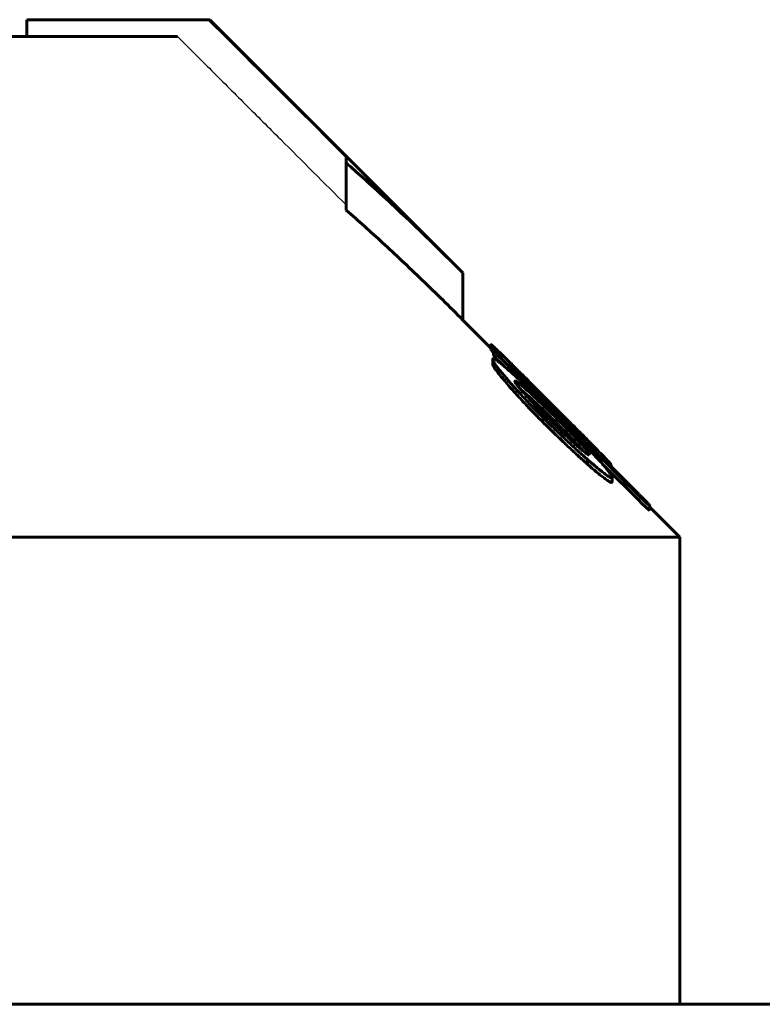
# Model space of a CAD drawing. Header units: millimetres. Extents: x -382 to 849, y -192 to 192.
# Tile 6 of 14: x 20 to 42, y 160 to 190. Entities that reach past the tile are written whole.
import ezdxf

# ---------------------------------------------------------------- set-up
doc = ezdxf.new("R2010")
doc.units = ezdxf.units.MM
doc.linetypes.add('K5LT-1', pattern=[0])
doc.linetypes.add('K5LT_BASIC', pattern=[0])
doc.layers.add('Системный слой (1)', color=7, linetype='Continuous', true_color=0x6c6c6c)

# ---------------------------------------------------------------- blocks, each defined once
blk = doc.blocks.new('U2')
at = {"layer": 'Системный слой (1)', "color": 150, "linetype": 'K5LT_BASIC', "lineweight": 60, "true_color": 0x0080ff}
for p, q in [((34.681, 179.171), (34.721, 179.131)), ((37.725, 176.141), (38.798, 175.071))]:
    blk.add_line(p, q, dxfattribs=at)
blk = doc.blocks.new('U8')
at = {"layer": 'Системный слой (1)', "color": 150, "linetype": 'K5LT_BASIC', "lineweight": 60, "true_color": 0x0080ff}
for p, q in [((36.776, 176.928), (36.605, 177.108)), ((36.942, 176.752), (36.776, 176.928)), ((37.097, 176.583), (36.942, 176.752))]:
    blk.add_line(p, q, dxfattribs=at)
blk = doc.blocks.new('U12')
at = {"layer": 'Системный слой (1)', "color": 150, "linetype": 'K5LT_BASIC', "lineweight": 60, "true_color": 0x0080ff}
for p, q in [((34.337, 179.663), (33.5, 180.5)), ((40, 174), (39.105, 174.895))]:
    blk.add_line(p, q, dxfattribs=at)
blk = doc.blocks.new('U20')
at = {"layer": 'Системный слой (1)', "color": 150, "linetype": 'K5LT_BASIC', "lineweight": 60, "true_color": 0x0080ff}
for p, q in [((35.57, 178.121), (35.241, 178.412)), ((35.932, 177.779), (35.57, 178.121)), ((36.298, 177.419), (35.932, 177.779))]:
    blk.add_line(p, q, dxfattribs=at)
blk = doc.blocks.new('U21')
at = {"layer": 'Системный слой (1)', "color": 150, "linetype": 'K5LT_BASIC', "lineweight": 60, "true_color": 0x0080ff}
for p, q in [((37.935, 176.164), (37.937, 176.16)), ((37.937, 176.16), (37.938, 176.158)), ((37.938, 176.158), (37.938, 176.156))]:
    blk.add_line(p, q, dxfattribs=at)
blk = doc.blocks.new('U24')
at = {"layer": 'Системный слой (1)', "color": 150, "linetype": 'K5LT_BASIC', "lineweight": 60, "true_color": 0x0080ff}
for p, q in [((34.337, 179.621), (34.345, 179.605)), ((34.345, 179.605), (34.371, 179.572)), ((34.371, 179.572), (34.412, 179.524))]:
    blk.add_line(p, q, dxfattribs=at)

msp = doc.modelspace()

# ---------------------------------------------------------------- linework, layer by layer
at = {"layer": 'Системный слой (1)', "color": 150, "linetype": 'K5LT_BASIC', "lineweight": 60, "true_color": 0x0080ff}
for p, q in [((25.855, 189.5), (20.425, 189.5)), ((20.425, 189), (20.425, 189.5)), ((25.855, 189.5), (25.914, 189.5)), ((33.5, 181.914), (25.914, 189.5)), ((1.75, 189), (24.939, 189)), ((30, 185.211), (30, 185.363)), ((30, 183.797), (30, 185.211)), ((33.5, 180.5), (33.5, 181.914)), ((34.337, 179.621), (34.337, 179.763)), ((34.412, 179.6), (34.412, 179.612)), ((34.412, 179.459), (34.412, 179.6)), ((34.681, 179.366), (34.681, 179.367)), ((34.391, 179.184), (34.391, 179.326)), ((34.937, 179.151), (34.937, 179.175)), ((34.555, 178.913), (34.555, 179.055)), ((35.128, 178.548), (35.128, 178.643)), ((35.776, 178.365), (36.066, 178.075)), ((36.052, 178), (35.909, 178.143)), ((36.066, 178.075), (36.335, 177.805)), ((36.209, 177.725), (36.298, 177.639)), ((36.25, 177.804), (36.25, 177.881)), ((36.298, 177.419), (36.298, 177.561)), ((36.605, 177.108), (36.605, 177.249)), ((37.185, 176.919), (37.185, 176.916)), ((37.287, 176.48), (37.287, 176.455)), ((37.232, 176.179), (37.232, 176.321)), ((37.809, 176.248), (37.897, 176.16)), ((37.897, 176.16), (38.583, 175.476)), ((37.935, 176.173), (37.935, 176.17)), ((37.935, 176.123), (37.935, 176.17)), ((37.938, 176.119), (37.938, 176.156)), ((37.969, 175.651), (37.969, 175.792)), ((39.105, 174.933), (39.105, 174.932)), ((39.105, 174.791), (39.105, 174.932)), ((-40, 174), (40, 174)), ((40, 160), (40, 174)), ((334.9, 160), (-334.9, 160))]:
    msp.add_line(p, q, dxfattribs=at)
at = {"layer": 'Системный слой (1)', "color": 7, "linetype": 'K5LT-1'}
for points, knots in [([(30, 185.363), (28.833, 186.528), (27.452, 187.907), (26.07, 189.286), (25.855, 189.5)], [0, 0, 0, 0, 1.650023, 1.954023, 1.954023, 1.954023, 1.954023]), ([(24.939, 189), (25.258, 188.681), (25.937, 188.004), (26.967, 186.976), (28.334, 185.612), (29.343, 184.605), (30, 183.949)], [0, 0, 0, 0, 1.276408, 2.707342, 4.113524, 6.73638, 6.73638, 6.73638, 6.73638])]:
    msp.add_open_spline(points, degree=3, knots=knots, dxfattribs=at)
at = {"layer": 'Системный слой (1)', "color": 150, "linetype": 'K5LT_BASIC', "lineweight": 60, "true_color": 0x0080ff}
for points, knots in [([(33.5, 181.914), (32.968, 182.446), (31.976, 183.415), (30.802, 184.5), (30.166, 185.065), (30, 185.211)], [0, 0, 0, 0, 2.785493, 5.164573, 6, 6, 6, 6]), ([(30, 183.797), (30.366, 183.475), (30.921, 182.976), (31.678, 182.272), (32.484, 181.505), (33.096, 180.904), (33.5, 180.5)], [0, 0, 0, 0, 2.151751, 3.2806, 4.526654, 7, 7, 7, 7]), ([(34.879, 179.257), (34.788, 179.347), (34.681, 179.452), (34.545, 179.582), (34.464, 179.659), (34.397, 179.72), (34.361, 179.75), (34.341, 179.765), (34.337, 179.765), (34.337, 179.763)], [0, 0, 0, 0, 3.323137, 4.054228, 5.836909, 7.201659, 8.167334, 9.009074, 10, 10, 10, 10]), ([(34.337, 179.763), (34.337, 179.76), (34.341, 179.753), (34.358, 179.729), (34.389, 179.691), (34.447, 179.624), (34.543, 179.517), (34.626, 179.427), (34.681, 179.367)], [0, 0, 0, 0, 1.268083, 1.846967, 3.129028, 4.783434, 6.323459, 9, 9, 9, 9]), ([(34.681, 179.366), (34.65, 179.397), (34.611, 179.436), (34.569, 179.476), (34.55, 179.494), (34.529, 179.515), (34.503, 179.538), (34.477, 179.562), (34.454, 179.581), (34.43, 179.601), (34.418, 179.609), (34.412, 179.612)], [0, 0, 0, 0, 3.166019, 3.76531, 4.307328, 5.112398, 6.110828, 7.270967, 8.489876, 9.607573, 12, 12, 12, 12]), ([(34.412, 179.6), (34.434, 179.576), (34.476, 179.528), (34.541, 179.458), (34.608, 179.387), (34.655, 179.339), (34.681, 179.313)], [0, 0, 0, 0, 2.149024, 3.89806, 5.313071, 7, 7, 7, 7]), ([(34.412, 179.459), (34.434, 179.434), (34.476, 179.387), (34.541, 179.316), (34.608, 179.246), (34.655, 179.197), (34.681, 179.171)], [0, 0, 0, 0, 2.149024, 3.89806, 5.313071, 7, 7, 7, 7]), ([(35.759, 178.169), (35.679, 178.247), (35.523, 178.396), (35.3, 178.608), (35.104, 178.79), (34.928, 178.951), (34.79, 179.073), (34.675, 179.171), (34.587, 179.242), (34.511, 179.297), (34.457, 179.331), (34.409, 179.351), (34.393, 179.343), (34.391, 179.328), (34.391, 179.326)], [0, 0, 0, 0, 2.001883, 3.835557, 5.508742, 6.953374, 8.455085, 9.301084, 10.406075, 11.35307, 12.243666, 13.119069, 14.711962, 15, 15, 15, 15]), ([(34.391, 179.326), (34.391, 179.314), (34.403, 179.282), (34.454, 179.193), (34.512, 179.112), (34.555, 179.055)], [0, 0, 0, 0, 1.831548, 3.285055, 6, 6, 6, 6]), ([(34.391, 179.184), (34.391, 179.172), (34.403, 179.14), (34.454, 179.052), (34.512, 178.97), (34.555, 178.913)], [0, 0, 0, 0, 1.831548, 3.285055, 6, 6, 6, 6]), ([(35.776, 178.365), (35.67, 178.47), (35.49, 178.65), (35.218, 178.922), (35.024, 179.114), (34.906, 179.23), (34.879, 179.257)], [0, 0, 0, 0, 2.418259, 4.127674, 6.330572, 7, 7, 7, 7]), ([(34.937, 179.175), (34.933, 179.178), (34.927, 179.182), (34.919, 179.188), (34.912, 179.193), (34.908, 179.196), (34.905, 179.197), (34.903, 179.198), (34.903, 179.198), (34.903, 179.197)], [0, 0, 0, 0, 2.512746, 4.31796, 6.316921, 7.775851, 8.785342, 9.49352, 10, 10, 10, 10]), ([(35.909, 178.143), (35.825, 178.228), (35.713, 178.341), (35.543, 178.514), (35.424, 178.635), (35.285, 178.778), (35.196, 178.871), (35.11, 178.962), (35.06, 179.014), (35.015, 179.063), (34.978, 179.104), (34.943, 179.144), (34.917, 179.175), (34.905, 179.191), (34.903, 179.196), (34.903, 179.197)], [0, 0, 0, 0, 3.196409, 4.187222, 6.481063, 7.786078, 9.721255, 10.161646, 11.621403, 12.038968, 12.563355, 13.767353, 14.539504, 15.308738, 16, 16, 16, 16]), ([(36.25, 177.881), (36.152, 177.979), (36.022, 178.109), (35.803, 178.328), (35.656, 178.474), (35.459, 178.669), (35.339, 178.788), (35.197, 178.927), (35.088, 179.033), (34.992, 179.125), (34.947, 179.166), (34.937, 179.175)], [0, 0, 0, 0, 2.505323, 3.304172, 5.573791, 6.266122, 8.401698, 8.744245, 10.185018, 11.540199, 12, 12, 12, 12]), ([(34.555, 179.055), (34.625, 178.968), (34.747, 178.82), (34.94, 178.597), (35.143, 178.371), (35.339, 178.16), (35.526, 177.963), (35.758, 177.724), (35.955, 177.527), (36.1, 177.385)], [0, 0, 0, 0, 1.843537, 2.97405, 4.174793, 5.917118, 6.640563, 7.549314, 10, 10, 10, 10]), ([(34.555, 178.913), (34.625, 178.827), (34.747, 178.679), (34.94, 178.456), (35.143, 178.229), (35.339, 178.018), (35.526, 177.822), (35.758, 177.583), (35.955, 177.386), (36.1, 177.244)], [0, 0, 0, 0, 1.843537, 2.97405, 4.174793, 5.917118, 6.640563, 7.549314, 10, 10, 10, 10]), ([(35.128, 178.643), (35.111, 178.653), (35.091, 178.665), (35.07, 178.673), (35.059, 178.674), (35.056, 178.669), (35.056, 178.666)], [0, 0, 0, 0, 2.938772, 3.851431, 5.51168, 7, 7, 7, 7]), ([(35.759, 177.853), (35.689, 177.925), (35.558, 178.063), (35.415, 178.217), (35.307, 178.337), (35.249, 178.402), (35.184, 178.478), (35.147, 178.524), (35.113, 178.567), (35.09, 178.599), (35.067, 178.634), (35.057, 178.656), (35.056, 178.664), (35.056, 178.666)], [0, 0, 0, 0, 3.140996, 5.93946, 6.749985, 8.565321, 9.000165, 10.510641, 10.961022, 11.557246, 12.572518, 13.638732, 14, 14, 14, 14]), ([(36.298, 177.561), (36.196, 177.662), (36.022, 177.833), (35.816, 178.032), (35.689, 178.152), (35.603, 178.232), (35.483, 178.343), (35.349, 178.463), (35.218, 178.573), (35.155, 178.622), (35.128, 178.643)], [0, 0, 0, 0, 2.708909, 4.564525, 5.429396, 6.103885, 6.86024, 8.714311, 9.931882, 11, 11, 11, 11]), ([(36.192, 177.745), (36.188, 177.749), (36.167, 177.769), (36.089, 177.846), (35.949, 177.983), (35.825, 178.105), (35.759, 178.169)], [0, 0, 0, 0, 0.21011, 0.989382, 3.804876, 7, 7, 7, 7]), ([(36.052, 178), (36.126, 177.927), (36.262, 177.792), (36.497, 177.56), (36.658, 177.404), (36.755, 177.31)], [0, 0, 0, 0, 1.871198, 3.445413, 6, 6, 6, 6]), ([(35.759, 177.853), (35.811, 177.798), (35.923, 177.683), (36.039, 177.568), (36.1, 177.508)], [0, 0, 0, 0, 2.369705, 5, 5, 5, 5]), ([(36.209, 177.725), (36.209, 177.726), (36.209, 177.727), (36.206, 177.73), (36.203, 177.733), (36.198, 177.738), (36.195, 177.742), (36.192, 177.745)], [0, 0, 0, 0, 2.215334, 3.091397, 4.634629, 5.534352, 8, 8, 8, 8]), ([(37.185, 176.919), (37.185, 176.921), (37.18, 176.929), (37.159, 176.954), (37.126, 176.99), (37.083, 177.036), (37.032, 177.089), (36.983, 177.14), (36.909, 177.216), (36.825, 177.301), (36.699, 177.429), (36.54, 177.59), (36.376, 177.755), (36.276, 177.855), (36.25, 177.881)], [0, 0, 0, 0, 1.056316, 1.900876, 2.671768, 3.804689, 4.528098, 5.308655, 6.155829, 7.809063, 8.797381, 11.205203, 13.999692, 15, 15, 15, 15]), ([(37.648, 176.229), (37.508, 176.383), (37.285, 176.625), (36.836, 177.097), (36.525, 177.413), (36.298, 177.639)], [0, 0, 0, 0, 2.148052, 3.219622, 6, 6, 6, 6]), ([(37.539, 176.595), (37.432, 176.704), (37.252, 176.886), (37.019, 177.121), (36.835, 177.306), (36.67, 177.471), (36.497, 177.643), (36.389, 177.751), (36.335, 177.805)], [0, 0, 0, 0, 2.602905, 4.261046, 5.304934, 6.703508, 7.852297, 9, 9, 9, 9]), ([(36.1, 177.508), (36.187, 177.423), (36.303, 177.309), (36.483, 177.135), (36.612, 177.013), (36.773, 176.864), (36.888, 176.761), (37.005, 176.659), (37.084, 176.593), (37.157, 176.536), (37.204, 176.502), (37.251, 176.472), (37.275, 176.459), (37.287, 176.455)], [0, 0, 0, 0, 2.723199, 3.570208, 5.547379, 6.68944, 8.580364, 9.192294, 10.6197, 11.40772, 12.16309, 12.864209, 14, 14, 14, 14]), ([(36.1, 177.385), (36.198, 177.289), (36.392, 177.1), (36.681, 176.824), (36.963, 176.563), (37.144, 176.399), (37.232, 176.321)], [0, 0, 0, 0, 1.812072, 3.593272, 5.310134, 7, 7, 7, 7]), ([(36.605, 177.249), (36.556, 177.299), (36.489, 177.367), (36.402, 177.454), (36.353, 177.504), (36.318, 177.54), (36.303, 177.556), (36.298, 177.561)], [0, 0, 0, 0, 3.796103, 5.240704, 6.761289, 7.604899, 8, 8, 8, 8]), ([(36.605, 177.108), (36.556, 177.157), (36.489, 177.225), (36.402, 177.313), (36.353, 177.362), (36.318, 177.398), (36.303, 177.414), (36.298, 177.419)], [0, 0, 0, 0, 3.796103, 5.240704, 6.761289, 7.604899, 8, 8, 8, 8]), ([(36.755, 177.31), (36.801, 177.266), (36.887, 177.184), (36.983, 177.094), (37.054, 177.028), (37.102, 176.984), (37.143, 176.947), (37.167, 176.926), (37.181, 176.916), (37.185, 176.915), (37.185, 176.916)], [0, 0, 0, 0, 2.617548, 4.950478, 5.810805, 7.301114, 8.438453, 9.332207, 10.13673, 11, 11, 11, 11]), ([(36.1, 177.244), (36.198, 177.148), (36.392, 176.958), (36.681, 176.683), (36.963, 176.421), (37.144, 176.258), (37.232, 176.179)], [0, 0, 0, 0, 1.812072, 3.593272, 5.310134, 7, 7, 7, 7]), ([(37.287, 176.48), (37.287, 176.484), (37.283, 176.494), (37.269, 176.518), (37.247, 176.548), (37.22, 176.582), (37.184, 176.625), (37.137, 176.679), (37.065, 176.76), (36.97, 176.864), (36.851, 176.991), (36.729, 177.12), (36.644, 177.208), (36.605, 177.249)], [0, 0, 0, 0, 0.808228, 1.634991, 2.32156, 3.104804, 3.863879, 4.856624, 6.067678, 7.999807, 9.935399, 12.115742, 14, 14, 14, 14]), ([(37.935, 176.173), (37.935, 176.175), (37.921, 176.194), (37.878, 176.243), (37.831, 176.293), (37.785, 176.342), (37.691, 176.44), (37.603, 176.53), (37.539, 176.595)], [0, 0, 0, 0, 1.602993, 3.296068, 3.873216, 4.883372, 6.0999, 9, 9, 9, 9]), ([(37.232, 176.321), (37.322, 176.244), (37.465, 176.122), (37.615, 176), (37.726, 175.914), (37.796, 175.863), (37.861, 175.819), (37.902, 175.795), (37.938, 175.779), (37.963, 175.775), (37.969, 175.784), (37.969, 175.792)], [0, 0, 0, 0, 2.923285, 4.715447, 5.443341, 7.234791, 7.761387, 8.813304, 9.737061, 10.71095, 12, 12, 12, 12]), ([(37.232, 176.179), (37.322, 176.102), (37.465, 175.981), (37.615, 175.859), (37.726, 175.773), (37.796, 175.721), (37.861, 175.678), (37.902, 175.653), (37.938, 175.637), (37.963, 175.634), (37.969, 175.642), (37.969, 175.651)], [0, 0, 0, 0, 2.923285, 4.715447, 5.443341, 7.234791, 7.761387, 8.813304, 9.737061, 10.71095, 12, 12, 12, 12]), ([(37.969, 175.792), (37.969, 175.8), (37.965, 175.817), (37.946, 175.854), (37.919, 175.895), (37.883, 175.946), (37.843, 175.998), (37.77, 176.088), (37.701, 176.169), (37.648, 176.229)], [0, 0, 0, 0, 1.510628, 2.502883, 3.928572, 4.910374, 5.996699, 7.175337, 10, 10, 10, 10]), ([(37.809, 176.248), (37.809, 176.248), (37.808, 176.248), (37.807, 176.25), (37.805, 176.252), (37.802, 176.255), (37.797, 176.26), (37.788, 176.269), (37.775, 176.282), (37.733, 176.324), (37.696, 176.361), (37.666, 176.392)], [0, 0, 0, 0, 0.151054, 0.259161, 0.475123, 0.683158, 1.049633, 1.719723, 2.90153, 4.421622, 12, 12, 12, 12]), ([(37.666, 176.392), (37.698, 176.362), (37.747, 176.318), (37.814, 176.259), (37.858, 176.221), (37.889, 176.197), (37.908, 176.182), (37.929, 176.168), (37.935, 176.167), (37.935, 176.17)], [0, 0, 0, 0, 1.939633, 3.083508, 4.848223, 5.908439, 6.694048, 7.636489, 10, 10, 10, 10]), ([(39.05, 174.999), (39.034, 175.017), (39.001, 175.053), (38.941, 175.115), (38.869, 175.189), (38.787, 175.271), (38.689, 175.37), (38.623, 175.436), (38.583, 175.476)], [0, 0, 0, 0, 1.34995, 2.281421, 3.617318, 5.469953, 6.785782, 9, 9, 9, 9]), ([(38.798, 175.213), (38.83, 175.181), (38.875, 175.136), (38.927, 175.086), (38.959, 175.056), (38.991, 175.027), (39.023, 174.998), (39.052, 174.973), (39.081, 174.949), (39.097, 174.937), (39.105, 174.932)], [0, 0, 0, 0, 2.625993, 3.611412, 4.368625, 5.376753, 6.546526, 7.778856, 8.924314, 11, 11, 11, 11]), ([(38.798, 175.071), (38.83, 175.039), (38.875, 174.995), (38.927, 174.945), (38.959, 174.915), (38.991, 174.886), (39.023, 174.856), (39.052, 174.832), (39.081, 174.807), (39.097, 174.796), (39.105, 174.791)], [0, 0, 0, 0, 2.625993, 3.611412, 4.368625, 5.376753, 6.546526, 7.778856, 8.924314, 11, 11, 11, 11]), ([(39.105, 174.933), (39.105, 174.934), (39.104, 174.935), (39.1, 174.94), (39.095, 174.947), (39.084, 174.96), (39.069, 174.978), (39.055, 174.993), (39.05, 174.999)], [0, 0, 0, 0, 0.659941, 1.593255, 2.707914, 3.739806, 6.984148, 9, 9, 9, 9])]:
    msp.add_open_spline(points, degree=3, knots=knots, dxfattribs=at)
msp.add_open_spline([(38.798, 175.213), (37.426, 176.58), (36.054, 177.946), (34.681, 179.313)], degree=3, dxfattribs=at)

# ---------------------------------------------------------------- block references
at = {"layer": 'Системный слой (1)'}
for name in ['U12', 'U24', 'U2', 'U20', 'U8', 'U21']:
    msp.add_blockref(name, (0, 0), dxfattribs=at)

doc.saveas('drawing.dxf')
